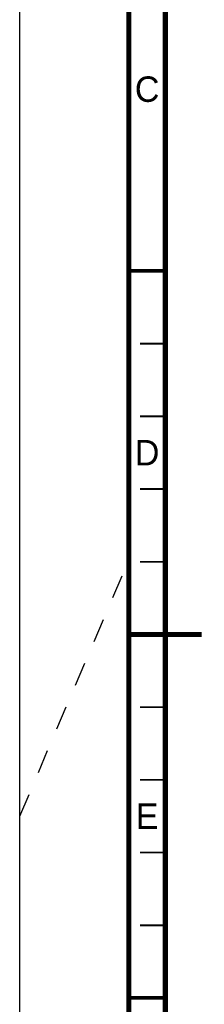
# Model space of a CAD drawing. Header units: millimetres. Extents: x 0 to 594, y 0 to 420.
# Tile 6 of 78: x 0 to 25, y 159 to 295. Entities that reach past the tile are written whole.
import ezdxf

# ---------------------------------------------------------------- set-up
doc = ezdxf.new("R2010")
doc.units = ezdxf.units.MM
doc.header["$LTSCALE"] = 32.67
doc.linetypes.add('DASHED', pattern=[0.2, 0.1, -0.1])
doc.layers.get('0').update_dxf_attribs({"linetype": 'CONTINUOUS'})
doc.styles.get("Standard").update_dxf_attribs({"font": 'myriadpro-light.otf'})

msp = doc.modelspace()

# ---------------------------------------------------------------- linework, layer by layer
at = {"color": 7, "linetype": 'CONTINUOUS'}
msp.add_line((0, 0), (0, 420), dxfattribs=at)
at = {"color": 7, "linetype": 'DASHED'}
msp.add_line((0, 185), (15, 220.25), dxfattribs=at)
at = {"color": 7, "linetype": 'CONTINUOUS'}
for points, const_width in [([(15, 5), (15, 415)], 0.7), ([(20, 10), (20, 410)], 0.7), ([(15, 260), (20, 260)], 0.5), ([(20, 250), (16.5, 250)], 0.25), ([(20, 240), (16.5, 240)], 0.25), ([(20, 230), (16.5, 230)], 0.25), ([(20, 220), (16.5, 220)], 0.25), ([(15, 210), (25, 210)], 0.7), ([(20, 200), (16.5, 200)], 0.25), ([(20, 190), (16.5, 190)], 0.25), ([(20, 180), (16.5, 180)], 0.25), ([(20, 170), (16.5, 170)], 0.25), ([(15, 160), (20, 160)], 0.5)]:
    msp.add_lwpolyline(points, dxfattribs=dict(at, const_width=const_width))

# ---------------------------------------------------------------- texts
at = {"color": 5, "linetype": 'CONTINUOUS', "char_height": 3.5, "attachment_point": 2, "line_spacing_factor": 0.9}
for s, insert, width in [('C', (17.5, 286.75), 2.96047), ('D', (17.5, 236.75), 3.36166), ('E', (17.5, 186.75), 2.42095)]:
    msp.add_mtext(s, dxfattribs=dict(at, insert=insert, width=width))

doc.saveas('drawing.dxf')
